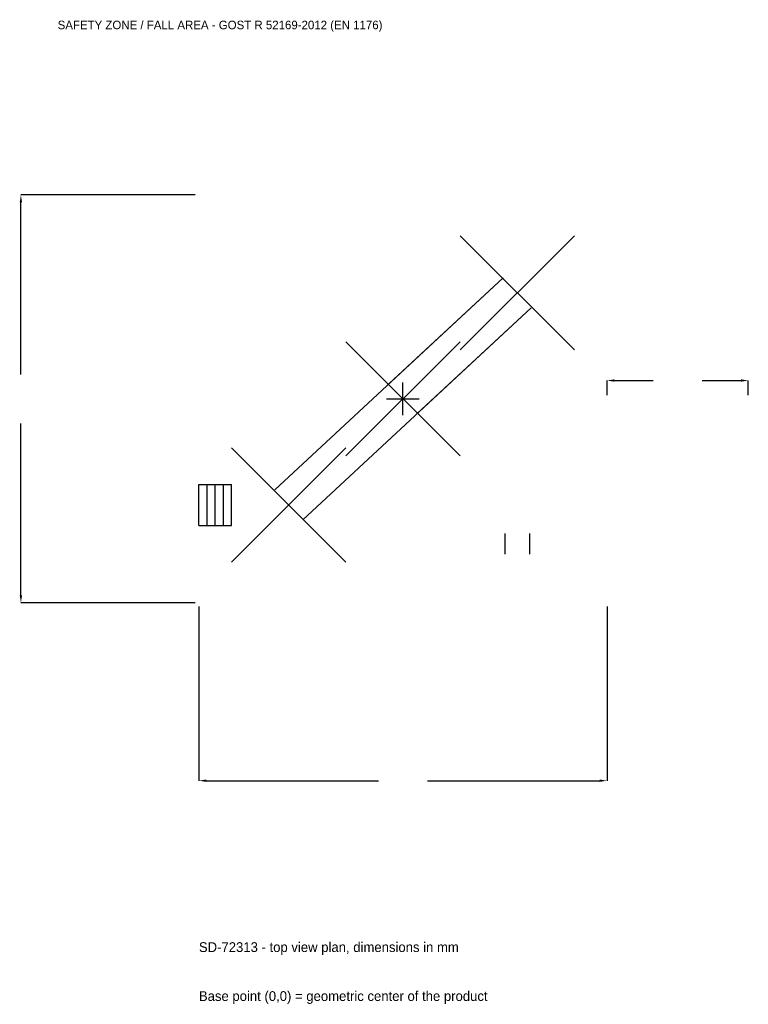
# Model space of a CAD drawing. Extents: x -4883 to 4400, y -7719 to 4834.
import ezdxf

# ---------------------------------------------------------------- set-up
doc = ezdxf.new("R2010")
doc.units = 0
for name, color, linetype in [('GP_MAF_zona_bezopasnosti', 1, 'Continuous'), ('ZSK_DANNYE', 3, 'Continuous'), ('ZSK_KONTUR', 7, 'Continuous'), ('ZSK_RAZMERY', 8, 'Continuous')]:
    doc.layers.add(name, color=color, linetype=linetype)
doc.dimstyles.new('ORION', dxfattribs={"dimtxt": 156, "dimasz": 93.6, "dimexe": 1.25, "dimexo": 46.8, "dimtad": 1, "dimcen": 2.5, "dimazin": 3, "dimtfac": 1, "dimtmove": 0, "dimatfit": 3})

# ---------------------------------------------------------------- blocks, each defined once
blk = doc.blocks.new('_CLOSEDFILLED')
at = {"color": 0, "linetype": 'BYBLOCK'}
blk.add_solid([(-1, 0.16), (0, 0), (-1, -0.16)], dxfattribs=at)
blk = doc.blocks.new('*D1')
for p, q in [((-2600, -2646.8), (-2600, -4868)), ((2600, -2646.8), (2600, -4868)), ((-2506.4, -4868), (-312, -4868)), ((312, -4868), (2506.4, -4868))]:
    blk.add_line(p, q)
at = {"layer": 'Defpoints'}
for p in [(-2600, -2600), (2600, -2600), (-2600, -4868)]:
    blk.add_point(p, dxfattribs=at)
at = {"layer": 'ZSK_RAZMERY', "xscale": 93.6, "yscale": 93.6, "rotation": 180}
blk.add_blockref('_CLOSEDFILLED', (-2600, -4868), dxfattribs=at)
at = {"layer": 'ZSK_RAZMERY', "xscale": 93.6, "yscale": 93.6}
blk.add_blockref('_CLOSEDFILLED', (2600, -4868), dxfattribs=at)
blk = doc.blocks.new('*D2')
for p, q in [((-2646.8, 2600), (-4868, 2600)), ((-4868, 312), (-4868, 2506.4)), ((-4868, -2506.4), (-4868, -312)), ((-2646.8, -2600), (-4868, -2600))]:
    blk.add_line(p, q)
at = {"layer": 'Defpoints'}
for p in [(-2600, 2600), (-4868, -2600), (-2600, -2600)]:
    blk.add_point(p, dxfattribs=at)
at = {"layer": 'ZSK_RAZMERY', "xscale": 93.6, "yscale": 93.6}
for p, rotation in [((-4868, 2600), 90), ((-4868, -2600), 270)]:
    blk.add_blockref('_CLOSEDFILLED', p, dxfattribs=dict(at, rotation=rotation))
blk = doc.blocks.new('*D3')
for p, q in [((2600, 46.8), (2600, 234)), ((2693.6, 234), (3188, 234)), ((3812, 234), (4306.4, 234)), ((4400, 46.8), (4400, 234))]:
    blk.add_line(p, q)
at = {"layer": 'Defpoints'}
for p in [(2600, 234), (2600, 0), (4400, 0)]:
    blk.add_point(p, dxfattribs=at)
at = {"layer": 'ZSK_RAZMERY', "xscale": 93.6, "yscale": 93.6, "rotation": 180}
blk.add_blockref('_CLOSEDFILLED', (2600, 234), dxfattribs=at)
at = {"layer": 'ZSK_RAZMERY', "xscale": 93.6, "yscale": 93.6}
blk.add_blockref('_CLOSEDFILLED', (4400, 234), dxfattribs=at)
blk = doc.blocks.new('B1')
at = {"layer": 'ZSK_KONTUR'}
for p, q in [((728, 624), (2184, 2080)), ((728, 2080), (2184, 624)), ((-1634.333, -1159.949), (1277.667, 1544.051)), ((1277.667, 1544.051), (-178.333, 192.051)), ((-1277.667, -1544.051), (1634.333, 1159.949)), ((1634.333, 1159.949), (178.333, -192.051)), ((-728, -728), (728, 728)), ((-728, 728), (728, -728)), ((-2184, -2080), (-728, -624)), ((-2184, -624), (-728, -2080)), ((-2600, -1089.92), (-2184, -1089.92)), ((-2600, -1614.08), (-2600, -1089.92)), ((-2496, -1614.08), (-2496, -1089.92)), ((-2392, -1614.08), (-2392, -1089.92)), ((-2288, -1614.08), (-2288, -1089.92)), ((-2184, -1614.08), (-2184, -1089.92)), ((-2600, -1614.08), (-2184, -1614.08)), ((1298.752, -1716), (1298.752, -1978.08)), ((1613.248, -1716), (1613.248, -1978.08))]:
    blk.add_line(p, q, dxfattribs=at)
at = {"layer": 'ZSK_RAZMERY'}
for p, q in [((0, -208), (0, 208)), ((-208, 0), (208, 0))]:
    blk.add_line(p, q, dxfattribs=at)
at = {"layer": 'GP_MAF_zona_bezopasnosti', "color": 1}
blk.add_text('SAFETY ZONE / FALL AREA - GOST R 52169-2012 (EN 1176)', height=109.2, dxfattribs=at).set_placement((-4400, 4712))
at = {"layer": 'ZSK_RAZMERY'}
dim = blk.add_linear_dim(base=(-4868, -2600), p1=(-2600, -2600), p2=(-2600, 2600), angle=90, dimstyle='ORION', dxfattribs=at)
dim.commit()
dim.dimension.update_dxf_attribs({"geometry": '*D2', "text_midpoint": (-4868, 0)})
for base, p1, p2, picture, middle in [((2600, 234), (2600, 0), (4400, 0), '*D3', (3500, 234)), ((-2600, -4868), (-2600, -2600), (2600, -2600), '*D1', (0, -4868))]:
    dim = blk.add_linear_dim(base=base, p1=p1, p2=p2, dimstyle='ORION', dxfattribs=at)
    dim.commit()
    dim.dimension.update_dxf_attribs({"geometry": picture, "text_midpoint": middle})

msp = doc.modelspace()

# ---------------------------------------------------------------- block references
msp.add_blockref('B1', (0, 0))

# ---------------------------------------------------------------- texts
at = {"layer": 'ZSK_DANNYE', "color": 3}
msp.add_text('SD-72313 - top view plan, dimensions in mm', height=124.8, dxfattribs=at).set_placement((-2600, -7052))
at = {"layer": 'ZSK_DANNYE', "color": 7}
msp.add_text('Base point (0,0) = geometric center of the product', height=124.8, dxfattribs=at).set_placement((-2600, -7676))

doc.saveas('drawing.dxf')
